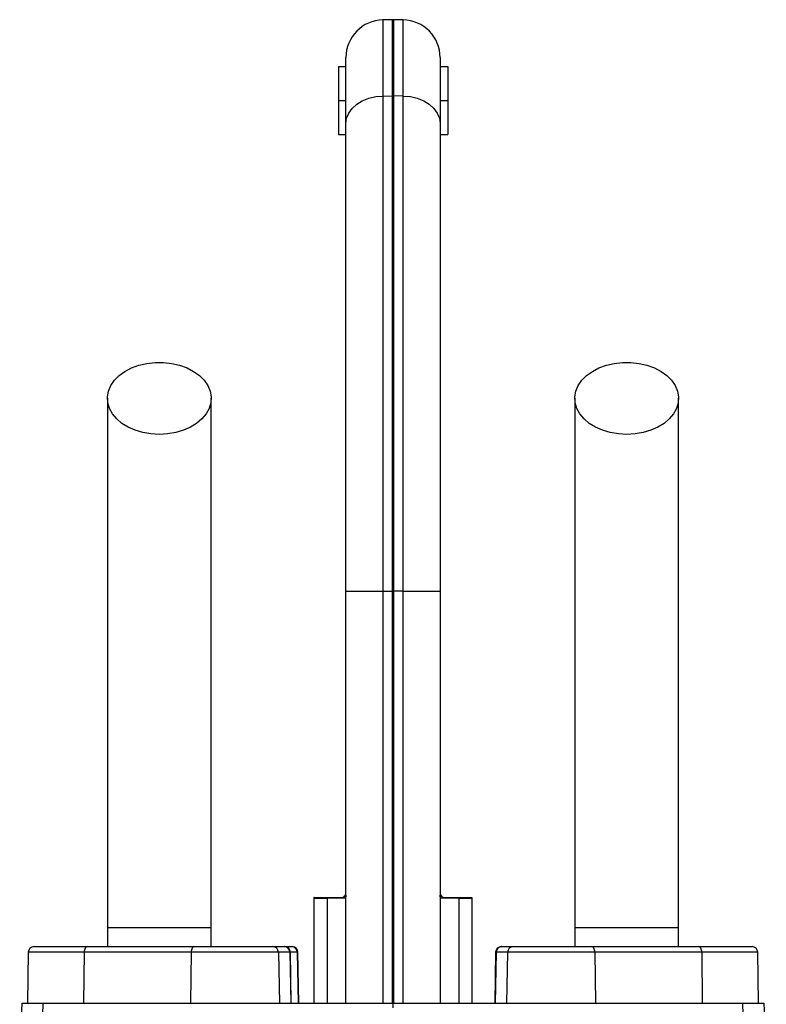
# Model space of a CAD drawing. Header units: millimetres. Extents: x 3953 to 8518, y 1316 to 11026.
# Tile 6 of 6: x 5740 to 6731, y 9720 to 11026. Entities that reach past the tile are written whole.
import ezdxf

# ---------------------------------------------------------------- set-up
doc = ezdxf.new("R2010")
doc.units = ezdxf.units.MM
doc.header["$LTSCALE"] = 5

msp = doc.modelspace()

# ---------------------------------------------------------------- linework, layer by layer
at = {"color": 7, "linetype": 'Continuous', "lineweight": 25}
for p, q in [((6234.8, 11026.1), (6222.3, 11025.9)), ((6249, 11025.9), (6236.5, 11026.1)), ((6173.2, 10888.3), (6173.2, 10975.9)), ((6298.2, 10975.9), (6298.2, 10888.3)), ((6163.2, 10963.9), (6173.2, 10963.9)), ((6163.2, 10963.9), (6163.2, 10918.9)), ((6298.2, 10963.9), (6308.2, 10963.9)), ((6308.2, 10963.9), (6308.2, 10918.9)), ((6222.3, 10924.8), (6234.8, 10925)), ((6222.3, 10924.8), (6222.3, 10267.7)), ((6234.8, 10267.7), (6234.8, 10925)), ((6236.5, 10925), (6236.5, 10267.7)), ((6249, 10924.8), (6236.5, 10925)), ((6249, 10267.7), (6249, 10924.8)), ((6163.2, 10918.9), (6163.2, 10873.9)), ((6163.2, 10918.9), (6173.2, 10918.9)), ((6298.2, 10918.9), (6308.2, 10918.9)), ((6308.2, 10918.9), (6308.2, 10873.9)), ((6173.2, 10267.7), (6173.2, 10888.3)), ((6298.2, 10888.3), (6298.2, 10267.7)), ((6163.2, 10873.9), (6173.2, 10873.9)), ((6298.2, 10873.9), (6308.2, 10873.9)), ((6173.2, 10267.7), (6222.3, 10267.7)), ((6173.2, 9721.1), (6173.2, 10267.7)), ((6222.3, 10267.7), (6234.8, 10267.7)), ((6222.3, 10267.7), (6222.3, 9721.1)), ((6234.8, 9721.1), (6234.8, 10267.7)), ((6234.8, 10267.7), (6236.5, 10267.7)), ((6236.5, 10267.7), (6236.5, 9721.1)), ((6249, 10267.7), (6236.5, 10267.7)), ((6249, 9721.1), (6249, 10267.7)), ((6249, 10267.7), (6298.2, 10267.7)), ((6298.2, 10267.7), (6298.2, 9721.1)), ((6172.7, 9865.4), (6173.2, 9866.2)), ((6298.2, 9866.2), (6298.7, 9865.4)), ((6130.7, 9859.5), (6130.7, 9721.1)), ((6171.8, 9860.3), (6148.2, 9859.8)), ((6148.2, 9859.8), (6148.2, 9721.1)), ((6323.2, 9859.8), (6299.6, 9860.3)), ((6323.2, 9859.8), (6323.2, 9721.1)), ((6340.7, 9721.1), (6340.7, 9859.5)), ((5856.9, 9821.1), (5856.9, 9796.1)), ((5994.4, 9821.1), (5856.9, 9821.1)), ((5994.4, 9796.1), (5994.4, 9821.1)), ((6476.9, 9821.1), (6476.9, 9796.1)), ((6614.4, 9821.1), (6476.9, 9821.1)), ((6614.4, 9796.1), (6614.4, 9821.1)), ((5751.8, 9788.8), (5750.7, 9721.1)), ((5759.3, 9796.1), (5830.3, 9796.1)), ((5826, 9788.8), (5825.3, 9721.1)), ((5967.8, 9788.8), (5826, 9788.8)), ((5830.3, 9796.1), (5972.1, 9796.1)), ((5967.8, 9788.8), (5967.2, 9721.1)), ((6083.7, 9788.8), (5967.8, 9788.8)), ((5972.1, 9796.1), (6076.2, 9796.1)), ((6076.2, 9796.1), (6091.3, 9796.1)), ((6083.7, 9788.8), (6084.9, 9721.1)), ((6098.8, 9788.8), (6083.7, 9788.8)), ((6091.3, 9796.1), (6092, 9796.1)), ((6092, 9796.1), (6101.3, 9796.1)), ((6098.8, 9788.8), (6100, 9721.1)), ((6100.7, 9721.1), (6099.5, 9788.8)), ((6101.3, 9796.1), (6102, 9796.1)), ((6108.7, 9788.8), (6109.8, 9721.1)), ((6110.7, 9721.1), (6109.5, 9788.8)), ((6371.8, 9788.8), (6370.7, 9721.1)), ((6372.5, 9788.8), (6371.3, 9721.1)), ((6387.6, 9788.8), (6372.5, 9788.8)), ((6379.3, 9796.1), (6380, 9796.1)), ((6380, 9796.1), (6395.1, 9796.1)), ((6387.6, 9788.8), (6386.4, 9721.1)), ((6503.5, 9788.8), (6387.6, 9788.8)), ((6395.1, 9796.1), (6499.2, 9796.1)), ((6499.2, 9796.1), (6641.1, 9796.1)), ((6503.5, 9788.8), (6504.2, 9721.1)), ((6645.4, 9788.8), (6503.5, 9788.8)), ((6641.1, 9796.1), (6712, 9796.1)), ((6645.4, 9788.8), (6646, 9721.1)), ((6720.7, 9721.1), (6719.5, 9788.8)), ((5743.2, 9721.1), (5740.4, 9641.6)), ((5743.2, 9721.1), (5771.7, 9721.1)), ((5769.7, 9654.8), (5771.7, 9721.1)), ((5771.7, 9721.1), (6235.7, 9721.1)), ((6235.7, 9721.1), (6699.6, 9721.1)), ((6235.7, 9714.7), (6235.7, 9721.1)), ((6701.6, 9654.8), (6699.6, 9721.1)), ((6699.6, 9721.1), (6728.1, 9721.1)), ((6730.9, 9641.5), (6728.1, 9721.1))]:
    msp.add_line(p, q, dxfattribs=at)
at = {"color": 8, "linetype": 'Continuous', "lineweight": 25}
for p, q in [((6222.3, 11025.9), (6222.3, 10924.8)), ((6234.8, 10925), (6234.8, 11026.1)), ((6236.5, 11026.1), (6236.5, 10925)), ((6249, 10924.8), (6249, 11025.9)), ((6148.2, 9859.8), (6130.7, 9859.5)), ((6340.7, 9859.5), (6323.2, 9859.8)), ((5826, 9788.8), (5751.8, 9788.8)), ((6099.5, 9788.8), (6098.8, 9788.8)), ((6108.7, 9788.8), (6099.5, 9788.8)), ((6109.5, 9788.8), (6108.7, 9788.8)), ((6372.5, 9788.8), (6371.8, 9788.8)), ((6719.5, 9788.8), (6645.4, 9788.8))]:
    msp.add_line(p, q, dxfattribs=at)
at = {"color": 7, "linetype": 'Continuous', "lineweight": 25, "flags": 128}
for points in [[(6173.2, 10888.3), (6174.1, 10895.4), (6176.9, 10902.1), (6181.4, 10908.4), (6187.5, 10913.9), (6194.9, 10918.5), (6203.4, 10921.9), (6212.7, 10924), (6222.3, 10924.8)], [(6249, 10924.8), (6258.7, 10924), (6267.9, 10921.9), (6276.4, 10918.5), (6283.8, 10913.9), (6289.9, 10908.4), (6294.4, 10902.1), (6297.2, 10895.4), (6298.2, 10888.3)], [(5925.7, 10475.8), (5914.6, 10476.5), (5903.9, 10478.3), (5893.7, 10481.3), (5884.4, 10485.4), (5876.1, 10490.5), (5869.1, 10496.5), (5863.5, 10503.2), (5859.6, 10510.4), (5857.4, 10517.9), (5857, 10525.6), (5858.3, 10533.3), (5861.4, 10540.7), (5866.1, 10547.6), (5872.4, 10554), (5880.1, 10559.5), (5888.9, 10564.1), (5898.7, 10567.7), (5909.2, 10570.1), (5920.1, 10571.4), (5931.2, 10571.4), (5942.1, 10570.1), (5952.6, 10567.7), (5962.4, 10564.1), (5971.2, 10559.5), (5978.9, 10554), (5985.2, 10547.6), (5989.9, 10540.7), (5993, 10533.3), (5994.4, 10525.6), (5993.9, 10517.9), (5991.7, 10510.4), (5987.8, 10503.2), (5982.2, 10496.5), (5975.2, 10490.5), (5967, 10485.4), (5957.6, 10481.3), (5947.4, 10478.3), (5936.7, 10476.5), (5925.7, 10475.8)], [(6545.7, 10475.8), (6534.6, 10476.5), (6523.9, 10478.3), (6513.7, 10481.3), (6504.4, 10485.4), (6496.1, 10490.5), (6489.1, 10496.5), (6483.5, 10503.2), (6479.6, 10510.4), (6477.4, 10517.9), (6477, 10525.6), (6478.3, 10533.3), (6481.4, 10540.7), (6486.1, 10547.6), (6492.4, 10554), (6500.1, 10559.5), (6508.9, 10564.1), (6518.7, 10567.7), (6529.2, 10570.1), (6540.1, 10571.4), (6551.2, 10571.4), (6562.1, 10570.1), (6572.6, 10567.7), (6582.4, 10564.1), (6591.2, 10559.5), (6598.9, 10554), (6605.2, 10547.6), (6609.9, 10540.7), (6613, 10533.3), (6614.4, 10525.6), (6613.9, 10517.9), (6611.7, 10510.4), (6607.8, 10503.2), (6602.2, 10496.5), (6595.2, 10490.5), (6587, 10485.4), (6577.6, 10481.3), (6567.4, 10478.3), (6556.7, 10476.5), (6545.7, 10475.8)], [(5830.3, 9796.1), (5829.4, 9796), (5828.6, 9795.6), (5827.9, 9794.9), (5827.2, 9794), (5826.7, 9792.9), (5826.3, 9791.6), (5826.1, 9790.2), (5826, 9788.8)], [(5972.1, 9796.1), (5971.3, 9796), (5970.5, 9795.6), (5969.8, 9794.9), (5969.1, 9794), (5968.6, 9792.9), (5968.2, 9791.6), (5967.9, 9790.2), (5967.8, 9788.8)], [(6503.5, 9788.8), (6503.4, 9790.2), (6503.1, 9791.6), (6502.7, 9792.9), (6502.2, 9794), (6501.5, 9794.9), (6500.8, 9795.6), (6500, 9796), (6499.2, 9796.1)], [(6645.4, 9788.8), (6645.3, 9790.2), (6645, 9791.6), (6644.6, 9792.9), (6644.1, 9794), (6643.4, 9794.9), (6642.7, 9795.6), (6641.9, 9796), (6641.1, 9796.1)]]:
    msp.add_lwpolyline(points, dxfattribs=at)
at = {"color": 7, "linetype": 'Continuous', "lineweight": 25}
for centre, radius, start, end in [((6223.2, 10975.9), 50, 91, 180), ((6235.7, 10976.1), 50, 89, 91), ((6248.2, 10975.9), 50, 0, 89), ((6235.7, 10856.5), 68.5, 89.2697, 90.7303), ((6186.9, 9860.3), 15.1, 160.0126, 180.0237), ((6284.4, 9860.3), 15.1, 359.9763, 19.9874), ((6145.7, 9859.5), 15, 173.8746, 180.4373), ((6166.1, 9859.9), 18, 176.1226, 180.307), ((6305.2, 9859.9), 18, 359.693, 3.8774), ((6325.7, 9859.5), 15, 0.4831, 6.0328), ((5759.3, 9788.6), 7.5, 90, 179), ((6076.2, 9788.6), 7.49, 0.8885, 89.8931), ((6091.3, 9788.6), 7.49, 0.8885, 89.8931), ((6092, 9788.6), 7.5, 1, 90), ((6101.2, 9788.7), 7.46, 0.6788, 89.69), ((6102, 9788.6), 7.5, 1, 90), ((6379.3, 9788.6), 7.5, 90, 179), ((6380, 9788.6), 7.49, 90.1069, 179.1115), ((6395.1, 9788.6), 7.49, 90.1069, 179.1115), ((6712, 9788.6), 7.5, 1, 90)]:
    msp.add_arc(centre, radius, start, end, dxfattribs=at)
for points, knots in [([(5856.9, 10523.7), (5856.9, 10509), (5856.9, 10479.9), (5856.9, 10436), (5856.9, 10391.6), (5856.9, 10346.3), (5856.9, 10299.6), (5856.9, 10250.9), (5856.9, 10202.2), (5856.9, 10153.9), (5856.9, 10106.5), (5856.9, 10058.2), (5856.9, 10004.6), (5856.9, 9946), (5856.9, 9883.1), (5856.9, 9841.6), (5856.9, 9821.1)], [0, 0, 0, 0, 0.079644, 0.158009, 0.235124, 0.311015, 0.385614, 0.459005, 0.531252, 0.593311, 0.65426, 0.714301, 0.773508, 0.85087, 0.926319, 1, 1, 1, 1]), ([(5994.4, 9821.1), (5994.4, 9833.8), (5994.4, 9860.1), (5994.4, 9901.2), (5994.4, 9945.2), (5994.4, 9988.6), (5994.4, 10030.6), (5994.4, 10070.8), (5994.4, 10112.1), (5994.4, 10155.8), (5994.4, 10201.5), (5994.4, 10248.7), (5994.4, 10295.2), (5994.4, 10341.1), (5994.4, 10386.5), (5994.4, 10431.9), (5994.4, 10477.6), (5994.4, 10508.2), (5994.4, 10523.7)], [0, 0, 0, 0, 0.045521, 0.094717, 0.147611, 0.204275, 0.251456, 0.300858, 0.352419, 0.406213, 0.470225, 0.53729, 0.607172, 0.679907, 0.755587, 0.834151, 0.915609, 1, 1, 1, 1]), ([(6476.9, 10523.7), (6476.9, 10509), (6476.9, 10479.9), (6476.9, 10436), (6476.9, 10391.6), (6476.9, 10346.3), (6476.9, 10299.6), (6476.9, 10250.9), (6476.9, 10202.2), (6476.9, 10153.9), (6476.9, 10106.5), (6476.9, 10058.2), (6476.9, 10004.6), (6476.9, 9946), (6476.9, 9883.1), (6476.9, 9841.6), (6476.9, 9821.1)], [0, 0, 0, 0, 0.0796443, 0.1580089, 0.2351239, 0.3110145, 0.3856143, 0.4590054, 0.5312519, 0.593311, 0.6542603, 0.7143009, 0.773508, 0.8508698, 0.9263194, 1, 1, 1, 1]), ([(6614.4, 9821.1), (6614.4, 9833.8), (6614.4, 9860.1), (6614.4, 9901.2), (6614.4, 9945.2), (6614.4, 9988.6), (6614.4, 10030.6), (6614.4, 10070.8), (6614.4, 10112.1), (6614.4, 10155.8), (6614.4, 10201.5), (6614.4, 10248.7), (6614.4, 10295.2), (6614.4, 10341.1), (6614.4, 10386.5), (6614.4, 10431.9), (6614.4, 10477.6), (6614.4, 10508.2), (6614.4, 10523.7)], [0, 0, 0, 0, 0.045521, 0.094717, 0.147611, 0.204275, 0.251456, 0.300858, 0.352419, 0.406213, 0.470225, 0.53729, 0.607172, 0.679907, 0.755587, 0.834151, 0.915609, 1, 1, 1, 1]), ([(6167.5, 9861.1), (6168.5, 9861.1), (6169.3, 9861.5), (6170.5, 9862.6), (6170.9, 9863), (6171.8, 9864.1), (6172.2, 9864.7), (6172.7, 9865.4)], [0, 0, 0, 0, 0.5, 0.5, 0.75, 0.75, 1, 1, 1, 1]), ([(6298.7, 9865.4), (6299.6, 9864), (6300.4, 9862.9), (6301.6, 9861.9), (6302, 9861.6), (6302.9, 9861.2), (6303.3, 9861.1), (6303.8, 9861.1)], [0, 0, 0, 0, 0.5, 0.5, 0.75, 0.75, 1, 1, 1, 1]), ([(6130.9, 9861.1), (6130.9, 9861.1), (6130.4, 9861.1), (6132.4, 9861.1), (6137.3, 9861.1), (6144.2, 9861.1), (6148.2, 9861.1)], [0, 0, 0, 0, 0.036009, 0.324544, 0.613078, 1, 1, 1, 1]), ([(6148.2, 9861.1), (6152.5, 9861.1), (6156.2, 9861.1), (6161.1, 9861.1), (6162.6, 9861.1), (6165.2, 9861.1), (6166.4, 9861.1), (6167.5, 9861.1)], [0, 0, 0, 0, 0.5, 0.5, 0.75, 0.75, 1, 1, 1, 1]), ([(6303.8, 9861.1), (6305.9, 9861.1), (6308.6, 9861.1), (6313.4, 9861.1), (6315.2, 9861.1), (6319, 9861.1), (6321, 9861.1), (6323.1, 9861.1)], [0, 0, 0, 0, 0.5, 0.5, 0.75, 0.75, 1, 1, 1, 1]), ([(6323.1, 9861.1), (6325.7, 9861.1), (6331, 9861.1), (6336.4, 9861.1), (6339.6, 9861.1), (6341, 9861.1), (6340.5, 9861.1), (6340.5, 9861.1)], [0, 0, 0, 0, 0.2475, 0.495, 0.742497, 0.989995, 1, 1, 1, 1])]:
    msp.add_open_spline(points, degree=3, knots=knots, dxfattribs=at)
for points in [[(6173.2, 9864.3), (6173.2, 9861.8), (6172.7, 9860.3), (6171.8, 9860.3)], [(6299.6, 9860.3), (6298.6, 9860.3), (6298.2, 9861.8), (6298.2, 9864.3)]]:
    msp.add_open_spline(points, degree=3, dxfattribs=at)

doc.saveas('drawing.dxf')
